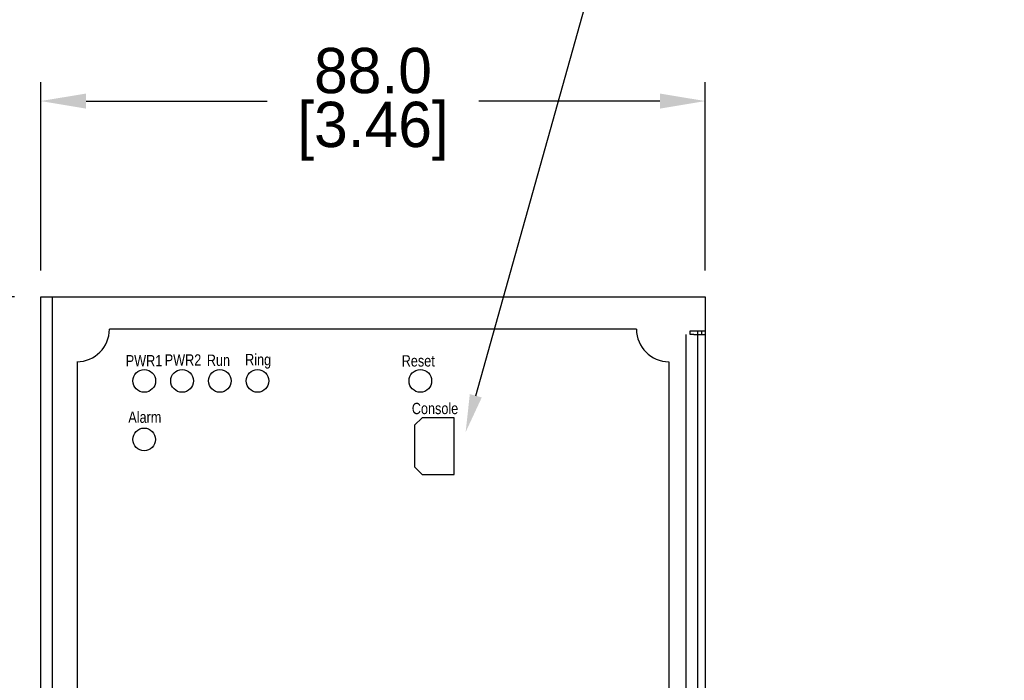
# Model space of a CAD drawing. Header units: inches. Extents: x 0 to 559, y 0 to 432.
# Tile 5 of 7: x 124 to 254, y 235 to 322. Entities that reach past the tile are written whole.
import ezdxf
from ezdxf import colors
from ezdxf.entities.mleader import LeaderData, LeaderLine
from ezdxf.math import Vec2, Vec3

# ---------------------------------------------------------------- set-up
doc = ezdxf.new("R2010")
doc.units = ezdxf.units.IN
doc.header["$LTSCALE"] = 10
doc.header["$MEASUREMENT"] = 0
doc.layers.add('DIMENSIONS', color=140, linetype='Continuous')
doc.layers.add('TEXT', color=140, linetype='Continuous')
doc.dimstyles.get("Standard").update_dxf_attribs({"dimtxt": 6, "dimasz": 6, "dimexe": 2.5, "dimexo": 3.5, "dimgap": 1, "dimtad": 0, "dimtih": 1, "dimtoh": 1, "dimdec": 1, "dimzin": 0, "dimdsep": 46, "dimtxsty": 'Standard', "dimcen": 0, "dimadec": 0, "dimazin": 0, "dimtfac": 1, "dimtdec": 1, "dimtofl": 0, "dimtmove": 0, "dimatfit": 3, "dimfxl": 1, "dimtolj": 1, "dimtzin": 0, "dimarcsym": 0})

# ---------------------------------------------------------------- blocks, each defined once
blk = doc.blocks.new('*D27')
at = {"layer": 'DEFPOINTS', "color": 0, "transparency": 16777216}
for p in [(214.8, 311.62), (126.8, 285.68), (214.8, 285.68)]:
    blk.add_point(p, dxfattribs=at)
at = {"layer": 'DIMENSIONS', "color": 0, "lineweight": -2, "transparency": 16777216}
for p, q in [((126.8, 289.18), (126.8, 314.12)), ((214.8, 289.18), (214.8, 314.12)), ((132.8, 311.62), (156.8, 311.62)), ((208.8, 311.62), (184.8, 311.62))]:
    blk.add_line(p, q, dxfattribs=at)
at = {"layer": 'DIMENSIONS', "color": 0, "transparency": 16777216}
for points in [[(132.8, 312.62), (132.8, 310.62), (126.8, 311.62)], [(208.8, 312.62), (208.8, 310.62), (214.8, 311.62)]]:
    blk.add_solid(points, dxfattribs=at)
at = {"layer": 'DIMENSIONS', "color": 0, "transparency": 16777216, "char_height": 6, "attachment_point": 5}
for s, insert in [('\\A1;88.0', (170.8, 315.62)), ('\\A1;[3.46]', (170.8, 307.62))]:
    blk.add_mtext(s, dxfattribs=dict(at, insert=insert))
blk = doc.blocks.new('*D28')
at = {"layer": 'DEFPOINTS', "color": 0, "transparency": 16777216}
for p in [(126.8, 285.68), (95.4, 150.68), (126.8, 150.68)]:
    blk.add_point(p, dxfattribs=at)
at = {"layer": 'DIMENSIONS', "color": 0, "lineweight": -2, "transparency": 16777216}
for p, q in [((123.3, 285.68), (92.9, 285.68)), ((95.4, 279.68), (95.4, 226.18)), ((95.4, 156.68), (95.4, 210.18)), ((123.3, 150.68), (92.9, 150.68))]:
    blk.add_line(p, q, dxfattribs=at)
at = {"layer": 'DIMENSIONS', "color": 0, "transparency": 16777216}
for points in [[(94.4, 279.68), (96.4, 279.68), (95.4, 285.68)], [(94.4, 156.68), (96.4, 156.68), (95.4, 150.68)]]:
    blk.add_solid(points, dxfattribs=at)
at = {"layer": 'DIMENSIONS', "color": 0, "transparency": 16777216, "char_height": 6, "attachment_point": 5}
for s, insert in [('\\A1;135.0', (95.4, 222.18)), ('\\A1;[5.31]', (95.4, 214.18))]:
    blk.add_mtext(s, dxfattribs=dict(at, insert=insert))

msp = doc.modelspace()

# ---------------------------------------------------------------- linework, layer by layer
for p, q in [((126.8, 285.68), (214.8, 285.68)), ((126.8, 150.68), (126.8, 285.68)), ((128.3, 285.68), (128.3, 152.18)), ((214.8, 285.68), (214.8, 281.18)), ((214.8, 284.18), (214.8, 150.68)), ((205.7, 281.38), (135.9, 281.38)), ((212.3, 152.18), (212.3, 280.68)), ((212.8, 281.18), (214.8, 281.18)), ((212.8, 280.68), (212.8, 281.18)), ((213.3, 280.68), (212.8, 280.68)), ((213.3, 280.68), (214.8, 280.68)), ((213.8, 281.18), (213.8, 150.68)), ((214.3, 281.18), (214.3, 280.68)), ((131.6, 277.08), (131.6, 159.28)), ((210, 277.08), (210, 159.28)), ((177.31, 269.65), (176.31, 268.65)), ((181.56, 269.65), (177.31, 269.65)), ((181.56, 262.15), (181.56, 269.65)), ((176.31, 268.65), (176.31, 263.15)), ((176.31, 263.15), (177.31, 262.15)), ((177.31, 262.15), (181.56, 262.15))]:
    msp.add_line(p, q)
for centre in [(140.51, 274.53), (145.51, 274.53), (150.51, 274.53), (155.51, 274.53), (177.07, 274.53), (140.49, 266.78)]:
    msp.add_circle(centre, 1.5)
for centre, start, end in [((131.59, 281.38), 270, 0), ((210, 281.38), 180, 270)]:
    msp.add_arc(centre, 4.3, start, end)

# ---------------------------------------------------------------- texts
at = {"char_height": 1.5, "attachment_point": 1, "line_spacing_factor": 0.8}
for s, insert in [('{\\fArial|b0|i0|c0|p34;\\W0.8;PW\\fArial|b0|i0|c238|p34;R\\fArial|b0|i0|c0|p34;1}', (138.05, 277.96)), ('{\\fArial|b0|i0|c0|p34;\\W0.8;PW\\fArial|b0|i0|c238|p34;R\\fArial|b0|i0|c0|p34;2}', (143.21, 278.06)), ('{\\fArial|b0|i0|c0|p34;\\W0.8;R\\fArial|b0|i0|c204|p34;un}', (148.79, 278.03)), ('{\\fArial|b0|i0|c0|p34;\\W0.8;Ring}', (153.86, 278.11)), ('{\\fArial|b0|i0|c0|p34;\\W0.8;Reset}', (174.6, 277.94)), ('{\\fArial|b0|i0|c0|p34;\\W0.8;Console}', (175.94, 271.63)), ('{\\fArial|b0|i0|c204|p34;\\W0.8;Alarm}', (138.39, 270.48))]:
    msp.add_mtext(s, dxfattribs=dict(at, insert=insert))

# ---------------------------------------------------------------- dimensions: what is measured, and where the dimension line sits
at = {"layer": 'DIMENSIONS'}
dim = msp.add_linear_dim(base=(214.8, 311.62), p1=(126.8, 285.68), p2=(214.8, 285.68), dimstyle='Standard', override={"dimpost": '\\X'}, dxfattribs=at)
dim.commit()
dim.dimension.update_dxf_attribs({"geometry": '*D27', "text_midpoint": (170.8, 311.62)})
dim = msp.add_linear_dim(base=(95.4, 150.68), p1=(126.8, 285.68), p2=(126.8, 150.68), angle=90, dimstyle='Standard', override={"dimpost": '\\X'}, dxfattribs=at)
dim.commit()
dim.dimension.update_dxf_attribs({"geometry": '*D28', "text_midpoint": (95.4, 218.18)})

# ---------------------------------------------------------------- leaders
at = {"layer": 'TEXT'}
ml = msp.add_multileader_mtext('Standard', dxfattribs=at)
ml.set_content('USB CONSOLE\\PPORT', color=256)
ml.set_leader_properties()
ml.build(insert=Vec2(0, 0))
ml.multileader.update_dxf_attribs({"text_left_attachment_type": 2, "text_right_attachment_type": 2, "dogleg_length": 4, "arrow_head_size": 5})
ctx = ml.context
ctx.base_point, ctx.char_height, ctx.arrow_head_size, ctx.landing_gap_size, ctx.plane_origin = Vec3(205.61, 334.02), 5, 5, 3, Vec3(202.47, 267.75)
ctx.left_attachment, ctx.right_attachment = 2, 2
notes = []
notes.append((ctx, [(0, (1, 1, 0), (201.61, 334.02), (1, 0), 4, [(0, [(183.07, 267.75)], 0, [])])]))
ctx.mtext.insert, ctx.mtext.flow_direction = Vec3(208.61, 340.68), 5
for ctx, leaders in notes:
    for number, flags, end, landing, length, lines in leaders:
        leader = LeaderData()
        leader.index, (leader.has_last_leader_line, leader.has_dogleg_vector, leader.attachment_direction) = number, flags
        leader.last_leader_point, leader.dogleg_vector, leader.dogleg_length = Vec3(end), Vec3(landing), length
        for number, points, colour, breaks in lines:
            line = LeaderLine()
            line.index, line.vertices, line.color, line.breaks = number, Vec3.list(points), colors.encode_raw_color(colour), breaks
            leader.lines.append(line)
        ctx.leaders.append(leader)

doc.saveas('drawing.dxf')
